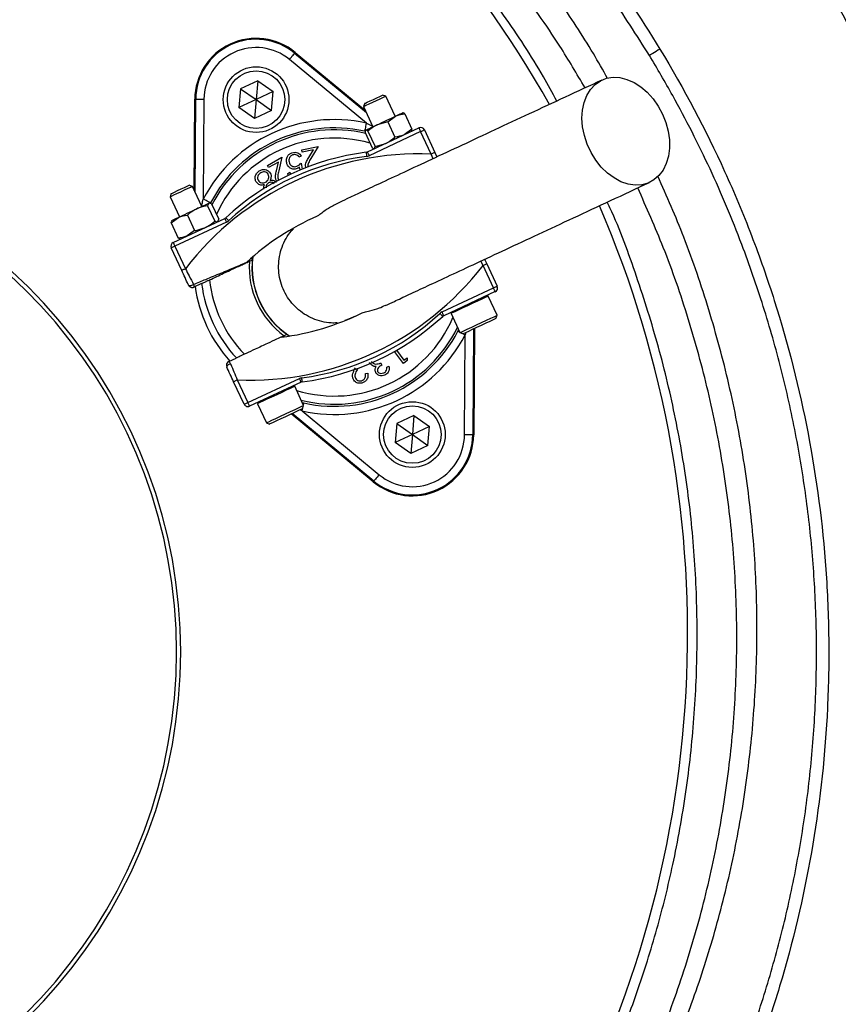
# Model space of a CAD drawing. Header units: millimetres. Extents: x 1308 to 2538, y 1294 to 2524.
# Tile 9 of 13: x 2008 to 2208, y 1823 to 2063. Entities that reach past the tile are written whole.
import ezdxf

# ---------------------------------------------------------------- set-up
doc = ezdxf.new("R2010")
doc.units = ezdxf.units.MM

msp = doc.modelspace()

# ---------------------------------------------------------------- linework, layer by layer
at = {"color": 7, "linetype": 'Continuous', "lineweight": 25}
for p, q in [((2092.79, 2037.73), (2074.05, 2053.25)), ((2075.33, 2054.79), (2075.47, 2054.96)), ((2075.33, 2054.79), (2092.79, 2040.32)), ((2075.47, 2054.96), (2092.57, 2040.8)), ((2066.35, 2048.06), (2062.17, 2046.11)), ((2066.35, 2048.06), (2065.95, 2043.46)), ((2066.35, 2048.06), (2070.14, 2045.41)), ((2062.17, 2046.11), (2061.77, 2041.51)), ((2062.17, 2046.11), (2065.95, 2043.46)), ((2050.88, 2021.36), (2051.02, 2043.56)), ((2051.25, 2043.56), (2051.02, 2043.56)), ((2051.1, 2020.88), (2051.25, 2043.56)), ((2053.25, 2043.54), (2053.09, 2019.22)), ((2065.95, 2043.46), (2061.77, 2041.51)), ((2065.95, 2043.46), (2065.55, 2038.86)), ((2070.14, 2045.41), (2065.95, 2043.46)), ((2065.95, 2043.46), (2069.73, 2040.81)), ((2069.73, 2040.81), (2070.14, 2045.41)), ((2097.56, 2044.29), (2096.75, 2044.58)), ((2096.75, 2044.58), (2096.75, 2044.58)), ((2099.84, 2039.4), (2097.56, 2044.29)), ((2065.55, 2038.86), (2061.77, 2041.51)), ((2092.42, 2042.57), (2092.13, 2041.75)), ((2092.13, 2041.75), (2094.4, 2036.87)), ((2069.73, 2040.81), (2065.55, 2038.86)), ((2098.02, 2038.06), (2099.9, 2039.43)), ((2101.71, 2040.25), (2101.65, 2040.25)), ((2102.16, 2039.99), (2103.89, 2036.27)), ((2092.59, 2036.02), (2092.54, 2035.96)), ((2093.03, 2030.71), (2105.58, 2036.56)), ((2098.02, 2038.06), (2095.41, 2037.34)), ((2098.02, 2038.06), (2099.76, 2034.34)), ((2103.89, 2036.27), (2102.01, 2034.9)), ((2106.91, 2036.08), (2109.47, 2030.6)), ((2092.47, 2035.47), (2094.2, 2031.75)), ((2093.18, 2035.8), (2094.91, 2032.08)), ((2106, 2035.66), (2093.46, 2029.81)), ((2103.77, 2035.72), (2103.8, 2035.76)), ((2108.56, 2030.17), (2106, 2035.66)), ((2077.08, 2031.21), (2081.04, 2032.02)), ((2081.04, 2032.02), (2079.31, 2029.15)), ((2094.62, 2031.5), (2094.7, 2031.49)), ((2094.91, 2032.08), (2097.52, 2032.81)), ((2068.7, 2027.4), (2072.23, 2029.41)), ((2072.23, 2029.41), (2071.46, 2026.13)), ((2076.96, 2029.67), (2076.38, 2029.45)), ((2077.19, 2030.65), (2077.08, 2031.21)), ((2079.89, 2031.2), (2077.19, 2030.65)), ((2078.76, 2029.33), (2079.89, 2031.2)), ((2109.47, 2030.6), (2109.97, 2029.51)), ((2068.98, 2026.9), (2068.7, 2027.4)), ((2071.39, 2028.26), (2068.98, 2026.9)), ((2070.88, 2026.13), (2071.39, 2028.26)), ((2076.65, 2026.33), (2076.53, 2027.02)), ((2076.93, 2027.99), (2077.18, 2026.55)), ((2073.64, 2025.48), (2074.13, 2025.76)), ((2073.79, 2025.04), (2073.64, 2025.48)), ((2074.13, 2025.76), (2074.3, 2025.25)), ((2050.44, 2022.31), (2049.62, 2022.61)), ((2052.71, 2017.43), (2050.44, 2022.31)), ((2045.3, 2020.59), (2045, 2019.77)), ((2045, 2019.77), (2047.28, 2014.89)), ((2054.15, 2017.61), (2055.88, 2013.88)), ((2055.12, 2018.06), (2054.45, 2018.24)), ((2054.67, 2018.26), (2054.53, 2018.27)), ((2055.12, 2018.06), (2056.86, 2014.34)), ((2045.24, 2013.45), (2047.04, 2014.78)), ((2045.76, 2008.67), (2058.31, 2014.52)), ((2049.21, 2015.3), (2050.94, 2011.58)), ((2045.24, 2013.45), (2045.44, 2013.88)), ((2045.24, 2013.45), (2046.98, 2009.73)), ((2045.46, 2014.05), (2045.38, 2013.93)), ((2058.73, 2013.61), (2046.19, 2007.76)), ((2055.88, 2013.88), (2056.56, 2013.71)), ((2056.64, 2013.74), (2056.72, 2013.86)), ((2056.67, 2013.89), (2056.86, 2014.34)), ((2047.44, 2009.59), (2046.98, 2009.73)), ((2050.94, 2011.58), (2049.15, 2010.25)), ((2047.84, 2001.86), (2045.28, 2007.34)), ((2046.19, 2007.76), (2048.74, 2002.28)), ((2047.44, 2009.53), (2047.58, 2009.52)), ((2065.01, 2004.4), (2065.08, 2005.11)), ((2123.75, 1997.59), (2121.2, 2003.08)), ((2121.59, 2004.59), (2122.1, 2003.5)), ((2122.1, 2003.5), (2124.66, 1998.02)), ((2052.68, 1998.66), (2050.83, 1997.8)), ((2111.21, 1991.74), (2123.75, 1997.59)), ((2124.17, 1996.69), (2111.63, 1990.84)), ((2124.64, 1990.95), (2122.47, 1995.61)), ((2113.4, 1991.39), (2115.58, 1986.72)), ((2124.35, 1990.15), (2124.64, 1990.95)), ((2124.64, 1990.95), (2124.64, 1990.95)), ((2074.05, 1985.88), (2073.46, 1986.28)), ((2115.07, 1987.06), (2115.25, 1987.42)), ((2115.58, 1986.72), (2116.38, 1986.43)), ((2116.69, 1961.81), (2116.85, 1986.14)), ((2118.86, 1987.59), (2118.69, 1961.8)), ((2119.08, 1987.69), (2118.92, 1961.8)), ((2101.82, 1979.21), (2099.65, 1982.13)), ((2100.17, 1982.43), (2101.95, 1980.03)), ((2059.29, 1979.67), (2061.13, 1980.53)), ((2096.26, 1979.35), (2096.52, 1978.8)), ((2097.78, 1978.28), (2098.27, 1978.51)), ((2102.76, 1979.91), (2101.82, 1979.21)), ((2101.95, 1980.03), (2102.7, 1980.59)), ((2102.7, 1980.59), (2102.76, 1979.91)), ((2090.72, 1978.02), (2090.68, 1977.95)), ((2092.59, 1976.72), (2093.14, 1976.86)), ((2063.03, 1969.28), (2060.47, 1974.76)), ((2061.38, 1975.18), (2063.94, 1969.7)), ((2063.94, 1969.7), (2076.48, 1975.55)), ((2076.9, 1974.64), (2064.36, 1968.79)), ((2077.52, 1968.97), (2075.34, 1973.64)), ((2066.28, 1969.41), (2068.45, 1964.74)), ((2077.18, 1969.69), (2077.59, 1969.58)), ((2077.23, 1968.17), (2077.52, 1968.97)), ((2094.46, 1950.4), (2074.52, 1966.91)), ((2094.61, 1950.57), (2074.75, 1967.02)), ((2077.15, 1967.63), (2095.88, 1952.11)), ((2104.39, 1966.5), (2100.2, 1964.54)), ((2104.39, 1966.5), (2103.99, 1961.89)), ((2104.39, 1966.5), (2108.17, 1963.85)), ((2068.45, 1964.74), (2069.25, 1964.45)), ((2100.2, 1964.54), (2099.8, 1959.94)), ((2100.2, 1964.54), (2103.99, 1961.89)), ((2103.99, 1961.89), (2099.8, 1959.94)), ((2103.99, 1961.89), (2103.58, 1957.29)), ((2108.17, 1963.85), (2103.99, 1961.89)), ((2103.99, 1961.89), (2107.77, 1959.25)), ((2107.77, 1959.25), (2108.17, 1963.85)), ((2118.69, 1961.8), (2118.92, 1961.8)), ((2103.58, 1957.29), (2099.8, 1959.94)), ((2107.77, 1959.25), (2103.58, 1957.29)), ((2094.61, 1950.57), (2094.46, 1950.4))]:
    msp.add_line(p, q, dxfattribs=at)
at = {"color": 1, "linetype": 'Continuous', "lineweight": 25}
for p, q in [((2092.79, 2037.73), (2094.45, 2036.89)), ((2109.02, 2029.07), (2108.56, 2030.17)), ((2121.2, 2003.08), (2120.64, 2004.14)), ((2116.99, 1986.72), (2116.85, 1986.14)), ((2077.15, 1967.63), (2076.62, 1967.89))]:
    msp.add_line(p, q, dxfattribs=at)
at = {"color": 7, "linetype": 'Continuous', "lineweight": 25, "flags": 128}
for points in [[(2164.26, 2055.77), (2163.79, 2055.48), (2163.33, 2055.2), (2162.9, 2054.94), (2162.52, 2054.71), (2162.2, 2054.52), (2161.95, 2054.37), (2161.79, 2054.27), (2161.71, 2054.22)], [(2074.05, 2053.25), (2074.3, 2053.54), (2074.54, 2053.83), (2074.76, 2054.09), (2074.95, 2054.33), (2075.11, 2054.52), (2075.23, 2054.66), (2075.3, 2054.75), (2075.33, 2054.79)], [(2164.89, 2039.95), (2165.7, 2037.89), (2166.27, 2035.78), (2166.56, 2033.68), (2166.58, 2031.62), (2166.33, 2029.68), (2165.81, 2027.89), (2165.03, 2026.3), (2164.01, 2024.96), (2162.79, 2023.91), (2161.39, 2023.15), (2159.84, 2022.73), (2158.2, 2022.64), (2156.5, 2022.89), (2154.78, 2023.48), (2153.1, 2024.39), (2151.48, 2025.59), (2149.99, 2027.05), (2148.64, 2028.74), (2147.49, 2030.61), (2146.55, 2032.62), (2145.86, 2034.7), (2145.43, 2036.82), (2145.27, 2038.91), (2145.39, 2040.91), (2145.78, 2042.79), (2146.43, 2044.48), (2147.33, 2045.95), (2148.46, 2047.15), (2149.77, 2048.06), (2151.25, 2048.65), (2152.85, 2048.9), (2154.53, 2048.82), (2156.24, 2048.4), (2157.95, 2047.65), (2159.6, 2046.59), (2161.16, 2045.26), (2162.59, 2043.68), (2163.84, 2041.89), (2164.89, 2039.95)], [(2051.25, 2043.56), (2051.29, 2043.56), (2051.41, 2043.56), (2051.6, 2043.55), (2051.85, 2043.55), (2052.15, 2043.55), (2052.49, 2043.55), (2052.86, 2043.55), (2053.25, 2043.54)], [(2097.56, 2044.29), (2097.56, 2044.29), (2097.36, 2044.19), (2096.86, 2043.96), (2096.11, 2043.61), (2095.21, 2043.19), (2094.27, 2042.75), (2093.39, 2042.34), (2092.7, 2042.02), (2092.26, 2041.81), (2092.13, 2041.75)], [(2092.42, 2042.57), (2092.56, 2042.63), (2093, 2042.83), (2093.68, 2043.15), (2094.5, 2043.53), (2095.33, 2043.92), (2096.05, 2044.26), (2096.55, 2044.49), (2096.75, 2044.58)], [(2095.41, 2037.34), (2095.97, 2037.6), (2096.55, 2037.87), (2097.15, 2038.15), (2097.74, 2038.42), (2098.32, 2038.69), (2098.88, 2038.96), (2099.41, 2039.2), (2099.9, 2039.43)], [(2099.9, 2039.43), (2100.34, 2039.64), (2100.73, 2039.82), (2101.06, 2039.97), (2101.32, 2040.09), (2101.51, 2040.18), (2101.62, 2040.23), (2101.65, 2040.25)], [(2092.79, 2037.73), (2092.7, 2037.35), (2092.62, 2036.99), (2092.55, 2036.66), (2092.48, 2036.36), (2092.43, 2036.12), (2092.39, 2035.94), (2092.36, 2035.82), (2092.35, 2035.78)], [(2092.59, 2036.02), (2092.59, 2036.02), (2092.63, 2036.04)], [(2092.63, 2036.04), (2092.75, 2036.1), (2092.95, 2036.19), (2093.21, 2036.31), (2093.54, 2036.47), (2093.94, 2036.65), (2094.38, 2036.86), (2094.88, 2037.09), (2095.41, 2037.34)], [(2105.58, 2036.56), (2105.59, 2036.55), (2105.61, 2036.49), (2105.65, 2036.41), (2105.7, 2036.3), (2105.77, 2036.16), (2105.84, 2036), (2105.92, 2035.83), (2106, 2035.66)], [(2106.91, 2036.08), (2106.89, 2036.07), (2106.84, 2036.05), (2106.76, 2036.01), (2106.64, 2035.96), (2106.51, 2035.89), (2106.35, 2035.82), (2106.18, 2035.74), (2106, 2035.66)], [(2092.74, 2030.63), (2092.74, 2030.61), (2092.75, 2030.55), (2092.76, 2030.46), (2092.77, 2030.34), (2092.79, 2030.19), (2092.81, 2030.02), (2092.84, 2029.83), (2092.86, 2029.64)], [(2093.03, 2030.71), (2093.04, 2030.7), (2093.07, 2030.64), (2093.11, 2030.56), (2093.16, 2030.45), (2093.22, 2030.31), (2093.29, 2030.15), (2093.37, 2029.98), (2093.46, 2029.81)], [(2109.47, 2030.6), (2109.45, 2030.59), (2109.4, 2030.56), (2109.31, 2030.53), (2109.2, 2030.47), (2109.06, 2030.41), (2108.91, 2030.34), (2108.74, 2030.26), (2108.56, 2030.17)], [(2050.44, 2022.31), (2050.35, 2022.27), (2049.97, 2022.09), (2049.31, 2021.79), (2048.46, 2021.39), (2047.52, 2020.95), (2046.61, 2020.52), (2045.82, 2020.16), (2045.27, 2019.9), (2045.01, 2019.78), (2045, 2019.77)], [(2045.3, 2020.59), (2045.31, 2020.6), (2045.56, 2020.71), (2046.09, 2020.96), (2046.84, 2021.31), (2047.68, 2021.7), (2048.49, 2022.08), (2049.14, 2022.38), (2049.53, 2022.56), (2049.62, 2022.61)], [(2047.04, 2014.78), (2047.51, 2015), (2048.03, 2015.24), (2048.58, 2015.5), (2049.15, 2015.77), (2049.74, 2016.04), (2050.33, 2016.32), (2050.92, 2016.59), (2051.49, 2016.86)], [(2051.49, 2016.86), (2052.04, 2017.11), (2052.55, 2017.35), (2053.01, 2017.57), (2053.43, 2017.76), (2053.78, 2017.93), (2054.08, 2018.06), (2054.3, 2018.17), (2054.45, 2018.24)], [(2054.87, 2018.3), (2054.83, 2018.32), (2054.72, 2018.37), (2054.56, 2018.46), (2054.34, 2018.58), (2054.07, 2018.71), (2053.76, 2018.87), (2053.43, 2019.04), (2053.09, 2019.22)], [(2054.45, 2018.24), (2054.52, 2018.27), (2054.53, 2018.27)], [(2045.46, 2014.05), (2045.48, 2014.05), (2045.56, 2014.09), (2045.72, 2014.17), (2045.95, 2014.27), (2046.25, 2014.41), (2046.61, 2014.58), (2047.04, 2014.78)], [(2058.31, 2014.52), (2058.32, 2014.5), (2058.34, 2014.45), (2058.38, 2014.37), (2058.43, 2014.26), (2058.5, 2014.12), (2058.57, 2013.96), (2058.65, 2013.79), (2058.73, 2013.61)], [(2058.57, 2014.69), (2058.58, 2014.68), (2058.62, 2014.64), (2058.68, 2014.57), (2058.76, 2014.48), (2058.87, 2014.37), (2058.99, 2014.24), (2059.11, 2014.1), (2059.25, 2013.96)], [(2046.19, 2007.76), (2046.01, 2007.68), (2045.84, 2007.6), (2045.68, 2007.53), (2045.55, 2007.47), (2045.43, 2007.41), (2045.35, 2007.37), (2045.3, 2007.35), (2045.28, 2007.34)], [(2045.76, 2008.67), (2045.77, 2008.65), (2045.8, 2008.6), (2045.83, 2008.52), (2045.89, 2008.41), (2045.95, 2008.27), (2046.02, 2008.11), (2046.1, 2007.94), (2046.19, 2007.76)], [(2064.32, 2004.08), (2064.92, 2004.36), (2065.01, 2004.4)], [(2121.2, 2003.08), (2121.37, 2003.16), (2121.54, 2003.24), (2121.7, 2003.31), (2121.84, 2003.37), (2121.95, 2003.43), (2122.03, 2003.47), (2122.08, 2003.49), (2122.1, 2003.5)], [(2048.74, 2002.28), (2048.57, 2002.2), (2048.4, 2002.12), (2048.24, 2002.05), (2048.1, 2001.98), (2047.99, 2001.93), (2047.91, 2001.89), (2047.85, 2001.87), (2047.84, 2001.86)], [(2049.51, 1998.28), (2049.56, 1998.22), (2049.65, 1998.19), (2049.79, 1998.18), (2049.95, 1998.19), (2050.13, 1998.23), (2050.33, 1998.29), (2050.53, 1998.38), (2050.72, 1998.47)], [(2123.75, 1997.59), (2123.93, 1997.67), (2124.1, 1997.75), (2124.26, 1997.83), (2124.39, 1997.89), (2124.51, 1997.94), (2124.59, 1997.98), (2124.64, 1998.01), (2124.66, 1998.02)], [(2124.17, 1996.69), (2124.17, 1996.7), (2124.14, 1996.76), (2124.1, 1996.84), (2124.05, 1996.95), (2123.99, 1997.09), (2123.91, 1997.25), (2123.83, 1997.42), (2123.75, 1997.59)], [(2111.37, 1990.66), (2111.36, 1990.68), (2111.32, 1990.72), (2111.26, 1990.79), (2111.17, 1990.88), (2111.07, 1990.99), (2110.95, 1991.12), (2110.83, 1991.25), (2110.69, 1991.4)], [(2111.63, 1990.84), (2111.62, 1990.85), (2111.6, 1990.9), (2111.56, 1990.99), (2111.51, 1991.1), (2111.44, 1991.24), (2111.37, 1991.4), (2111.29, 1991.57), (2111.21, 1991.74)], [(2115.58, 1986.72), (2115.6, 1986.73), (2115.89, 1986.86), (2116.49, 1987.14), (2117.36, 1987.55), (2118.43, 1988.05), (2119.62, 1988.61), (2120.86, 1989.18), (2122.04, 1989.73), (2123.07, 1990.21), (2123.89, 1990.59), (2124.42, 1990.84), (2124.64, 1990.95)], [(2124.35, 1990.15), (2124.35, 1990.15), (2124.15, 1990.05), (2123.63, 1989.81), (2122.86, 1989.45), (2121.88, 1988.99), (2120.78, 1988.48), (2119.64, 1987.95), (2118.57, 1987.45), (2117.64, 1987.02), (2116.93, 1986.69), (2116.5, 1986.49), (2116.38, 1986.43)], [(2073.46, 1986.28), (2073.37, 1986.24), (2072.77, 1985.96)], [(2059.74, 1979.15), (2059.54, 1979.06), (2059.34, 1978.96), (2059.17, 1978.85), (2059.02, 1978.73), (2058.9, 1978.62), (2058.83, 1978.51), (2058.79, 1978.42), (2058.8, 1978.34)], [(2060.47, 1974.76), (2060.49, 1974.77), (2060.54, 1974.79), (2060.63, 1974.83), (2060.74, 1974.88), (2060.88, 1974.95), (2061.03, 1975.02), (2061.2, 1975.1), (2061.38, 1975.18)], [(2076.9, 1974.64), (2076.9, 1974.66), (2076.87, 1974.71), (2076.83, 1974.8), (2076.78, 1974.91), (2076.72, 1975.05), (2076.64, 1975.2), (2076.56, 1975.37), (2076.48, 1975.55)], [(2077.2, 1974.73), (2077.2, 1974.75), (2077.19, 1974.8), (2077.18, 1974.9), (2077.16, 1975.02), (2077.15, 1975.17), (2077.12, 1975.34), (2077.1, 1975.53), (2077.08, 1975.72)], [(2063.03, 1969.28), (2063.05, 1969.29), (2063.1, 1969.31), (2063.18, 1969.35), (2063.3, 1969.4), (2063.43, 1969.46), (2063.59, 1969.54), (2063.76, 1969.62), (2063.94, 1969.7)], [(2064.36, 1968.79), (2064.35, 1968.81), (2064.33, 1968.86), (2064.29, 1968.95), (2064.23, 1969.06), (2064.17, 1969.2), (2064.1, 1969.35), (2064.02, 1969.52), (2063.94, 1969.7)], [(2068.45, 1964.74), (2068.58, 1964.8), (2069.03, 1965.02), (2069.78, 1965.36), (2070.76, 1965.82), (2071.91, 1966.36), (2073.14, 1966.93), (2074.35, 1967.5), (2075.47, 1968.02), (2076.4, 1968.45), (2077.08, 1968.77), (2077.45, 1968.94), (2077.52, 1968.97)], [(2077.23, 1968.17), (2077.16, 1968.14), (2076.8, 1967.97), (2076.14, 1967.67), (2075.26, 1967.25), (2074.21, 1966.76), (2073.08, 1966.24), (2071.96, 1965.72), (2070.95, 1965.25), (2070.12, 1964.86), (2069.55, 1964.59), (2069.27, 1964.46), (2069.25, 1964.45)], [(2118.69, 1961.8), (2118.64, 1961.8), (2118.53, 1961.8), (2118.34, 1961.8), (2118.09, 1961.8), (2117.79, 1961.81), (2117.45, 1961.81), (2117.08, 1961.81), (2116.69, 1961.81)], [(2095.88, 1952.11), (2095.64, 1951.81), (2095.4, 1951.53), (2095.18, 1951.26), (2094.99, 1951.03), (2094.83, 1950.84), (2094.71, 1950.7), (2094.64, 1950.61), (2094.61, 1950.57)]]:
    msp.add_lwpolyline(points, dxfattribs=at)
at = {"color": 1, "linetype": 'Continuous', "lineweight": 25, "flags": 128}
for points in [[(2122.47, 1995.61), (2122.46, 1995.61), (2122.25, 1995.51), (2121.71, 1995.26), (2120.9, 1994.88), (2119.86, 1994.4), (2118.68, 1993.85), (2117.45, 1993.27), (2116.25, 1992.72), (2115.18, 1992.22), (2114.31, 1991.81), (2113.71, 1991.53), (2113.43, 1991.4), (2113.4, 1991.39)], [(2115.07, 1987.06), (2115.11, 1987.04), (2115.22, 1986.98), (2115.38, 1986.9), (2115.54, 1986.82)], [(2116.04, 1986.55), (2116.17, 1986.48), (2116.5, 1986.31), (2116.85, 1986.14)], [(2075.34, 1973.64), (2075.27, 1973.61), (2074.9, 1973.43), (2074.22, 1973.12), (2073.29, 1972.68), (2072.18, 1972.16), (2070.96, 1971.6), (2069.73, 1971.02), (2068.59, 1970.49), (2067.6, 1970.03), (2066.86, 1969.68), (2066.41, 1969.47), (2066.28, 1969.41)], [(2077.47, 1969.07), (2077.51, 1969.24), (2077.55, 1969.42), (2077.58, 1969.53), (2077.59, 1969.58)], [(2077.15, 1967.63), (2077.24, 1968), (2077.32, 1968.36), (2077.35, 1968.51)]]:
    msp.add_lwpolyline(points, dxfattribs=at)
at = {"color": 7, "linetype": 'Continuous', "lineweight": 25}
for centre, radius in [((1922.59, 1908.93), 615), ((1922.59, 1908.93), 595), ((1922.59, 1908.93), 593.6), ((1922.59, 1908.93), 590.07), ((1922.59, 1908.93), 579), ((1922.59, 1908.93), 576), ((1922.59, 1908.93), 565), ((1922.59, 1908.93), 337.5), ((1922.59, 1908.93), 330), ((1922.59, 1908.93), 329), ((1922.59, 1908.93), 327.5), ((1922.59, 1908.93), 325.5), ((2065.95, 2043.46), 8), ((2065.95, 2043.46), 7), ((2103.99, 1961.89), 8), ((2103.99, 1961.89), 7)]:
    msp.add_circle(centre, radius, dxfattribs=at)
for centre, radius, start, end in [((1908.01, 1913.53), 263, 29.3111, 54.3289), ((2065.95, 2043.46), 14.93, 50.3695, 179.6305), ((2065.95, 2043.46), 14.7, 50.3695, 179.6305), ((2065.95, 2043.46), 12.7, 50.3695, 179.6305), ((2084.97, 2002.68), 35.91, 77.427, 152.573), ((2084.97, 2002.68), 33.91, 77.427, 152.573), ((2106, 2035.66), 1, 25, 115), ((1922.59, 1908.93), 125, 279.2069, 80.7931), ((1922.59, 1908.93), 124, 279.2818, 80.7182), ((2105.54, 1958.57), 71.67, 87.5829, 142.4171), ((2100.47, 1969.45), 61.67, 97.1997, 132.8003), ((2100.47, 1969.45), 60.67, 97.1997, 132.8003), ((2092.61, 2031.62), 1, 277.1997, 295), ((2092.61, 2031.62), 2, 277.1997, 295), ((1908.01, 1913.53), 263, 277.6513, 23.3134), ((2057.89, 2015.43), 1, 295, 312.8003), ((2105.54, 1958.57), 61.67, 113.6355, 132.8003), ((2057.89, 2015.43), 2, 295, 312.8003), ((2046.19, 2007.76), 1, 115, 205), ((2084.97, 2002.68), 20, 172.9043, 237.0957), ((2064.4, 2046.79), 71.67, 267.5829, 322.4171), ((2084.97, 2002.68), 20.7, 176.1144, 233.8856), ((2050.41, 1998.7), 1, 205, 295), ((2049.99, 1998.01), 0.874, 346.0471, 32.3363), ((2084.97, 2002.68), 34.21, 187.9236, 222.0712), ((2084.97, 2002.68), 32.53, 187.0993, 222.9007), ((2084.97, 2002.68), 30.49, 185.8562, 224.1438), ((2123.75, 1997.59), 1, 295, 25), ((2122.24, 1995.51), 0.25, 25, 115), ((2064.4, 2046.79), 61.67, 277.1997, 296.3645), ((2069.47, 2035.91), 60.67, 277.1997, 312.8003), ((2069.47, 2035.91), 61.67, 277.1997, 312.8003), ((2112.05, 1989.93), 2, 115, 132.8003), ((2112.05, 1989.93), 1, 115, 132.8003), ((2113.63, 1991.49), 0.25, 115, 205), ((2084.97, 2002.68), 35.91, 257.427, 332.573), ((2084.97, 2002.68), 33.91, 257.427, 332.573), ((2059.71, 1978.76), 1, 115, 205), ((2058.9, 1978.88), 0.874, 17.664, 63.9537), ((2075.11, 1973.53), 0.25, 25, 115), ((2077.33, 1973.74), 2, 97.1997, 115), ((2077.33, 1973.74), 1, 97.1997, 115), ((2063.94, 1969.7), 1, 205, 295), ((2066.5, 1969.52), 0.25, 115, 205), ((2103.99, 1961.89), 14.93, 230.3695, 359.6305), ((2103.99, 1961.89), 14.7, 230.3695, 359.6305), ((2103.99, 1961.89), 12.7, 230.3695, 359.6305)]:
    msp.add_arc(centre, radius, start, end, dxfattribs=at)
at = {"color": 1, "linetype": 'Continuous', "lineweight": 25}
for radius, start, end in [(33.41, 76.8106, 152.962), (31.41, 73.8808, 155.8669), (20.03, 173.0133, 236.9867), (31.41, 253.0383, 336.9617), (33.41, 256.0524, 333.9476)]:
    msp.add_arc((2084.97, 2002.68), radius, start, end, dxfattribs=at)
at = {"color": 7, "linetype": 'Continuous', "lineweight": 25}
for points, knots in [([(2151.53, 2048.6), (2150.39, 2050.64), (2146.68, 2057.23), (2139.6, 2067.91), (2130.32, 2080.58), (2120.26, 2092.65), (2109.57, 2104.01), (2098.24, 2114.58), (2086.32, 2124.37), (2073.77, 2133.45), (2060.66, 2141.76), (2047.09, 2149.28), (2032.7, 2156.12), (2017.54, 2162.27), (2001.64, 2167.75), (1985.43, 2172.33), (1968.98, 2175.96), (1957.2, 2177.84), (1950.94, 2178.59), (1950.24, 2178.67)], [0, 0, 0, 0, 0.028623, 0.092527, 0.156406, 0.22016, 0.28371, 0.345658, 0.407843, 0.470155, 0.532472, 0.594671, 0.656629, 0.723531, 0.790613, 0.857736, 0.92478, 0.991649, 1, 1, 1, 1]), ([(1989.61, 2177.43), (1994.13, 2176.55), (1998.62, 2175.56), (2007.52, 2173.34), (2011.95, 2172.11), (2020.72, 2169.43), (2025.08, 2167.97), (2033.73, 2164.83), (2038, 2163.15), (2050.62, 2157.79), (2058.79, 2153.81), (2074.68, 2145.03), (2082.39, 2140.23), (2093.6, 2132.42), (2097.28, 2129.71), (2102.71, 2125.49), (2104.5, 2124.06), (2108.06, 2121.14), (2109.82, 2119.66), (2118.48, 2112.16), (2125.05, 2105.84), (2137.48, 2092.6), (2143.33, 2085.67), (2154.34, 2071.19), (2159.48, 2063.64), (2164.26, 2055.77)], [0, 0, 0, 0, 0.0625, 0.0625, 0.125, 0.125, 0.1875, 0.1875, 0.25, 0.25, 0.375, 0.375, 0.5, 0.5, 0.5625, 0.5625, 0.59375, 0.59375, 0.625, 0.625, 0.75, 0.75, 0.875, 0.875, 1, 1, 1, 1]), ([(2146.03, 2046.32), (2144.02, 2049.74), (2138.88, 2058.46), (2129.39, 2071.74), (2117.75, 2086.18), (2105.09, 2099.8), (2091.52, 2112.57), (2077.07, 2124.41), (2061.84, 2135.3), (2045.88, 2145.15), (2029.26, 2153.96), (2012.06, 2161.63), (1994.39, 2168.25), (1982.27, 2171.67), (1976.21, 2173.38)], [0, 0, 0, 0, 0.055365, 0.14124, 0.227117, 0.312992, 0.398869, 0.484744, 0.570621, 0.656496, 0.742373, 0.828248, 0.914123, 1, 1, 1, 1]), ([(2161.71, 2054.22), (2158.58, 2059.14), (2152.32, 2069.01), (2141.67, 2082.97), (2130.17, 2096.26), (2117.81, 2108.72), (2104.67, 2120.31), (2090.75, 2130.96), (2076.12, 2140.66), (2060.86, 2149.38), (2045.08, 2157.05), (2032.38, 2162.19), (2021.22, 2166.13), (2011.66, 2169.12), (2000.3, 2172.15), (1992.71, 2173.73), (1989.04, 2174.49)], [0, 0, 0, 0, 0.0807627, 0.1618014, 0.2429328, 0.3239696, 0.4047308, 0.4854942, 0.5665335, 0.6476663, 0.7287054, 0.8094686, 0.8371763, 0.8926616, 0.948147, 1, 1, 1, 1]), ([(2139.16, 2043.12), (2138.09, 2045.09), (2134.18, 2052.31), (2126.32, 2064.17), (2115.67, 2078.61), (2104.04, 2092.26), (2091.32, 2105.27), (2077.58, 2117.61), (2067.57, 2125.1), (2062.57, 2128.84)], [0, 0, 0, 0, 0.057973, 0.212702, 0.367609, 0.522336, 0.676537, 0.838269, 1, 1, 1, 1]), ([(2164.26, 2055.77), (2170.12, 2046.13), (2175.37, 2036.2), (2182.34, 2020.85), (2184.51, 2015.67), (2187.55, 2007.77), (2188.52, 2005.13), (2190.38, 1999.83), (2191.26, 1997.17), (2195.5, 1983.84), (2198.23, 1973.04), (2202.41, 1951.21), (2203.86, 1940.16), (2204.86, 1926.19), (2205.02, 1923.39), (2205.25, 1917.77), (2205.32, 1914.95), (2205.42, 1906.51), (2205.31, 1900.91), (2204.51, 1884.17), (2203.31, 1873.11), (2199.64, 1851.18), (2197.15, 1840.3), (2193.21, 1826.83), (2192.38, 1824.14), (2190.64, 1818.78), (2189.73, 1816.12), (2186.9, 1808.19), (2184.86, 1802.99), (2178.29, 1787.6), (2173.33, 1777.65), (2162.26, 1758.34), (2156.14, 1749), (2147.74, 1737.7), (2146.03, 1735.46), (2142.54, 1731.05), (2140.76, 1728.87), (2135.34, 1722.42), (2131.6, 1718.23), (2123.89, 1710.09), (2119.91, 1706.13), (2113.76, 1700.37), (2111.68, 1698.47), (2107.46, 1694.75), (2105.31, 1692.91), (2094.5, 1683.93), (2085.51, 1677.31), (2066.83, 1665.22), (2057.16, 1659.73), (2042.14, 1652.34), (2037.04, 1650.02), (2029.27, 1646.75), (2026.66, 1645.7), (2021.39, 1643.68), (2016.11, 1641.73), (2010.76, 1639.94), (2005.39, 1638.24), (2002.69, 1637.42), (1994.56, 1635.1), (1989.1, 1633.72), (1983.59, 1632.5)], [0, 0, 0, 0, 0.0625, 0.0625, 0.09375, 0.09375, 0.109375, 0.109375, 0.125, 0.125, 0.1875, 0.1875, 0.25, 0.25, 0.265625, 0.265625, 0.28125, 0.28125, 0.3125, 0.3125, 0.375, 0.375, 0.4375, 0.4375, 0.453125, 0.453125, 0.46875, 0.46875, 0.5, 0.5, 0.5625, 0.5625, 0.625, 0.625, 0.640625, 0.640625, 0.65625, 0.65625, 0.6875, 0.6875, 0.71875, 0.71875, 0.734375, 0.734375, 0.75, 0.75, 0.8125, 0.8125, 0.875, 0.875, 0.90625, 0.90625, 0.921875, 0.921875, 0.9375, 0.953125, 0.953125, 0.96875, 0.96875, 1, 1, 1, 1]), ([(2049.23, 1659.29), (2050.48, 1659.9), (2056.38, 1662.77), (2066.65, 1668.73), (2079.97, 1677.2), (2092.87, 1686.55), (2104.88, 1696.32), (2116, 1706.42), (2126.29, 1716.8), (2136.06, 1727.74), (2145.45, 1739.43), (2154.35, 1751.83), (2162.7, 1764.94), (2170.39, 1778.63), (2177.36, 1792.86), (2183.56, 1807.6), (2188.87, 1822.53), (2193.28, 1837.59), (2196.82, 1852.72), (2199.55, 1868.18), (2201.41, 1883.91), (2202.38, 1899.88), (2202.45, 1915.72), (2201.62, 1931.39), (2199.95, 1946.83), (2197.39, 1962.3), (2193.94, 1977.75), (2189.57, 1993.12), (2184.99, 2006.34), (2180.54, 2017.46), (2176.5, 2026.61), (2172.12, 2035.61), (2167.24, 2044.86), (2163.62, 2050.98), (2161.71, 2054.22)], [0, 0, 0, 0, 0.009081, 0.042659, 0.077208, 0.111785, 0.146335, 0.17791, 0.209485, 0.241408, 0.27333, 0.307026, 0.340748, 0.374444, 0.409119, 0.443823, 0.478498, 0.512194, 0.545916, 0.579611, 0.614288, 0.648992, 0.683669, 0.717337, 0.751031, 0.784699, 0.819347, 0.854024, 0.888673, 0.910324, 0.931976, 0.953739, 0.975501, 1, 1, 1, 1]), ([(2150.13, 2048.23), (2147.14, 2046.84), (2141.2, 2044.07), (2132.46, 2040), (2124.05, 2036.08), (2116.06, 2032.35), (2108.6, 2028.87), (2101.82, 2025.71), (2096.09, 2023.04), (2091.46, 2020.88), (2088.09, 2019.3), (2086.56, 2018.59), (2085.89, 2018.28)], [0, 0, 0, 0, 0.113512, 0.225199, 0.335105, 0.443266, 0.54959, 0.654174, 0.757143, 0.845618, 0.932497, 1, 1, 1, 1]), ([(2099.9, 2039.43), (2099.95, 2039.45), (2100.65, 2039.77), (2101.43, 2039.89), (2102.16, 2039.99)], [0, 0, 0, 0, 0.070178, 1, 1, 1, 1]), ([(2102.16, 2039.99), (2101.99, 2040.12), (2101.81, 2040.26), (2101.71, 2040.24), (2101.71, 2040.24)], [0, 0, 0, 0, 0.986785, 1, 1, 1, 1]), ([(2092.63, 2036.04), (2092.56, 2035.95), (2092.47, 2035.83), (2092.47, 2035.54), (2092.47, 2035.47)], [0, 0, 0, 0, 0.77308, 1, 1, 1, 1]), ([(2093.18, 2035.8), (2093.01, 2035.93), (2092.79, 2036.09), (2092.66, 2036.05), (2092.63, 2036.04)], [0, 0, 0, 0, 0.7556827, 1, 1, 1, 1]), ([(2095.41, 2037.34), (2095.35, 2037.31), (2094.54, 2036.92), (2093.83, 2036.34), (2093.18, 2035.8)], [0, 0, 0, 0, 0.070225, 1, 1, 1, 1]), ([(2103.8, 2035.76), (2103.8, 2035.76), (2103.88, 2035.83), (2103.88, 2036.05), (2103.89, 2036.27)], [0, 0, 0, 0, 0.013215, 1, 1, 1, 1]), ([(2097.52, 2032.81), (2097.58, 2032.83), (2098.4, 2033.22), (2099.1, 2033.8), (2099.76, 2034.34)], [0, 0, 0, 0, 0.070196, 1, 1, 1, 1]), ([(2102.01, 2034.9), (2101.96, 2034.88), (2101.26, 2034.56), (2100.48, 2034.45), (2099.76, 2034.34)], [0, 0, 0, 0, 0.0702248, 1, 1, 1, 1]), ([(2094.2, 2031.75), (2094.25, 2031.71), (2094.43, 2031.56), (2094.54, 2031.56), (2094.63, 2031.55)], [0, 0, 0, 0, 0.296739, 1, 1, 1, 1]), ([(2094.75, 2031.51), (2094.77, 2031.53), (2094.88, 2031.61), (2094.9, 2031.88), (2094.91, 2032.08)], [0, 0, 0, 0, 0.244317, 1, 1, 1, 1]), ([(2073.47, 2027.83), (2073.39, 2028.13), (2073.24, 2028.74), (2073.5, 2029.6), (2074.02, 2030.22), (2074.47, 2030.43), (2074.69, 2030.53)], [0, 0, 0, 0, 0.27984, 0.5592691, 0.7794224, 1, 1, 1, 1]), ([(2074.85, 2029.99), (2074.65, 2029.89), (2074.26, 2029.67), (2073.98, 2029.1), (2073.9, 2028.53), (2074, 2028.19), (2074.05, 2028.02)], [0, 0, 0, 0, 0.2790078, 0.5588479, 0.7792716, 1, 1, 1, 1]), ([(2074.69, 2030.53), (2074.93, 2030.59), (2075.42, 2030.73), (2076.11, 2030.54), (2076.64, 2030.17), (2076.85, 2029.84), (2076.96, 2029.67)], [0, 0, 0, 0, 0.27982, 0.559317, 0.779551, 1, 1, 1, 1]), ([(2076.38, 2029.45), (2076.29, 2029.59), (2076.09, 2029.87), (2075.66, 2030.06), (2075.23, 2030.1), (2074.97, 2030.03), (2074.85, 2029.99)], [0, 0, 0, 0, 0.280078, 0.559228, 0.779649, 1, 1, 1, 1]), ([(2078.02, 2026.98), (2078, 2027.22), (2077.95, 2027.69), (2078.26, 2028.49), (2078.57, 2029.01), (2078.76, 2029.33)], [0, 0, 0, 0, 0.279319, 0.559188, 1, 1, 1, 1]), ([(2079.31, 2029.15), (2079.09, 2028.8), (2078.79, 2028.31), (2078.54, 2027.6), (2078.57, 2027.28), (2078.59, 2027.11)], [0, 0, 0, 0, 0.560641, 0.780419, 1, 1, 1, 1]), ([(2066.55, 2025.96), (2066.78, 2026.12), (2067.25, 2026.45), (2068.07, 2026.49), (2068.77, 2026.26), (2069.09, 2025.94), (2069.25, 2025.79)], [0, 0, 0, 0, 0.2806268, 0.5594032, 0.7798946, 1, 1, 1, 1]), ([(2075.91, 2026.66), (2075.63, 2026.59), (2075.08, 2026.45), (2074.3, 2026.73), (2073.75, 2027.22), (2073.56, 2027.63), (2073.47, 2027.83)], [0, 0, 0, 0, 0.2796655, 0.5590635, 0.7793037, 1, 1, 1, 1]), ([(2074.05, 2028.02), (2074.14, 2027.84), (2074.33, 2027.46), (2074.84, 2027.16), (2075.38, 2027.1), (2075.69, 2027.19), (2075.84, 2027.24)], [0, 0, 0, 0, 0.279875, 0.558967, 0.779184, 1, 1, 1, 1]), ([(2075.84, 2027.24), (2076.07, 2027.35), (2076.46, 2027.55), (2076.79, 2027.85), (2076.93, 2027.99)], [0, 0, 0, 0, 0.559302, 1, 1, 1, 1]), ([(2076.53, 2027.02), (2076.42, 2026.94), (2076.23, 2026.8), (2076.01, 2026.71), (2075.91, 2026.66)], [0, 0, 0, 0, 0.560071, 1, 1, 1, 1]), ([(2061.02, 1687.14), (2065.28, 1689.82), (2073.81, 1695.18), (2086.54, 1704.53), (2099.22, 1715.06), (2111.67, 1726.91), (2123.32, 1739.52), (2134.08, 1752.82), (2144.02, 1766.87), (2153.05, 1781.66), (2161.17, 1797.14), (2168.26, 1813.1), (2174.3, 1829.44), (2179.36, 1846.43), (2183.33, 1864.03), (2186.15, 1882.22), (2187.73, 1900.56), (2188.06, 1918.94), (2187.12, 1937.38), (2184.84, 1955.81), (2181.26, 1974.17), (2176.37, 1992.27), (2170.64, 2009.23), (2165.95, 2019.9), (2163.78, 2024.83)], [0, 0, 0, 0, 0.038473, 0.076945, 0.120869, 0.164933, 0.20905, 0.253124, 0.297055, 0.342211, 0.387503, 0.432846, 0.478147, 0.523311, 0.571153, 0.619154, 0.667207, 0.715204, 0.763043, 0.811658, 0.86044, 0.90928, 0.958066, 1, 1, 1, 1]), ([(2065.71, 2024.47), (2065.73, 2024.63), (2065.77, 2024.96), (2066.04, 2025.5), (2066.36, 2025.78), (2066.55, 2025.96)], [0, 0, 0, 0, 0.280074, 0.560208, 1, 1, 1, 1]), ([(2066.12, 2023.24), (2065.98, 2023.45), (2065.73, 2023.83), (2065.72, 2024.27), (2065.71, 2024.47)], [0, 0, 0, 0, 0.559347, 1, 1, 1, 1]), ([(2066.89, 2025.51), (2066.74, 2025.37), (2066.45, 2025.1), (2066.28, 2024.54), (2066.32, 2024.02), (2066.49, 2023.75), (2066.58, 2023.62)], [0, 0, 0, 0, 0.280357, 0.55959, 0.779862, 1, 1, 1, 1]), ([(2068.77, 2025.43), (2068.62, 2025.56), (2068.33, 2025.83), (2067.76, 2025.91), (2067.27, 2025.77), (2067.02, 2025.6), (2066.89, 2025.51)], [0, 0, 0, 0, 0.279151, 0.558308, 0.778987, 1, 1, 1, 1]), ([(2068.46, 2023.48), (2068.6, 2023.63), (2068.9, 2023.91), (2069.05, 2024.48), (2069.02, 2025.02), (2068.85, 2025.29), (2068.77, 2025.43)], [0, 0, 0, 0, 0.279977, 0.55972, 0.779981, 1, 1, 1, 1]), ([(2069.25, 2025.79), (2069.36, 2025.62), (2069.57, 2025.29), (2069.65, 2024.56), (2069.46, 2024.09), (2069.34, 2023.8)], [0, 0, 0, 0, 0.28012, 0.560014, 1, 1, 1, 1]), ([(2070.91, 2023.66), (2070.81, 2023.88), (2070.62, 2024.32), (2070.67, 2025.18), (2070.8, 2025.77), (2070.88, 2026.13)], [0, 0, 0, 0, 0.279301, 0.559167, 1, 1, 1, 1]), ([(2071.46, 2026.13), (2071.36, 2025.73), (2071.22, 2025.17), (2071.21, 2024.41), (2071.34, 2024.11), (2071.41, 2023.96)], [0, 0, 0, 0, 0.560683, 0.780441, 1, 1, 1, 1]), ([(2067.97, 2022.72), (2067.58, 2022.66), (2067.04, 2022.59), (2066.42, 2022.91), (2066.22, 2023.13), (2066.12, 2023.24)], [0, 0, 0, 0, 0.558017, 0.778942, 1, 1, 1, 1]), ([(2066.58, 2023.62), (2066.72, 2023.48), (2067.01, 2023.22), (2067.57, 2023.14), (2068.07, 2023.23), (2068.33, 2023.4), (2068.46, 2023.48)], [0, 0, 0, 0, 0.278782, 0.558887, 0.779353, 1, 1, 1, 1]), ([(2067.86, 2021.64), (2067.84, 2021.77), (2067.76, 2022.13), (2067.89, 2022.49), (2067.97, 2022.72)], [0, 0, 0, 0, 0.360307, 1, 1, 1, 1]), ([(2068.8, 2023.07), (2068.69, 2022.95), (2068.46, 2022.73), (2068.34, 2022.3), (2068.38, 2022.05), (2068.4, 2021.94)], [0, 0, 0, 0, 0.377898, 0.755959, 1, 1, 1, 1]), ([(2070.35, 2022.97), (2070.23, 2023.08), (2069.99, 2023.29), (2069.53, 2023.34), (2069.11, 2023.28), (2068.9, 2023.14), (2068.8, 2023.07)], [0, 0, 0, 0, 0.278465, 0.558839, 0.779428, 1, 1, 1, 1]), ([(2069.34, 2023.8), (2069.66, 2023.83), (2070.23, 2023.88), (2070.64, 2023.51), (2070.83, 2023.34)], [0, 0, 0, 0, 0.559995, 1, 1, 1, 1]), ([(2086.07, 1707.71), (2090.76, 1711.79), (2100.15, 1719.94), (2113.11, 1733.31), (2125.17, 1747.42), (2136.2, 1762.3), (2146.16, 1777.87), (2155.01, 1794.05), (2162.71, 1810.78), (2169.22, 1827.96), (2174.52, 1845.54), (2178.57, 1863.41), (2181.36, 1881.52), (2182.88, 1899.76), (2183.12, 1918.06), (2182.08, 1936.34), (2179.76, 1954.5), (2176.19, 1972.47), (2171.33, 1990.16), (2165.64, 2006.73), (2161, 2017.14), (2158.86, 2021.96)], [0, 0, 0, 0, 0.053024, 0.106046, 0.15907, 0.212092, 0.265115, 0.318138, 0.371161, 0.424183, 0.477207, 0.530229, 0.583253, 0.636275, 0.689299, 0.742321, 0.795345, 0.848367, 0.901391, 0.954413, 1, 1, 1, 1]), ([(2097.48, 1993.34), (2098.15, 1993.65), (2099.68, 1994.37), (2103.09, 1995.96), (2107.65, 1998.08), (2113.18, 2000.66), (2119.59, 2003.65), (2126.8, 2007.01), (2134.74, 2010.71), (2143.28, 2014.7), (2152.35, 2018.93), (2158.58, 2021.83), (2161.75, 2023.31)], [0, 0, 0, 0, 0.067587, 0.154393, 0.245577, 0.341084, 0.440585, 0.544165, 0.65194, 0.763818, 0.879822, 1, 1, 1, 1]), ([(2040.94, 1677.7), (2042.12, 1678.78), (2044.5, 1680.95), (2050.47, 1685.67), (2058.63, 1692.04), (2068.93, 1700.15), (2079.68, 1709.19), (2090.62, 1719.4), (2101.7, 1730.82), (2112.15, 1742.83), (2121.91, 1755.39), (2130.97, 1768.57), (2139.26, 1782.39), (2146.76, 1796.8), (2153.4, 1811.65), (2159.14, 1826.88), (2163.95, 1842.4), (2167.93, 1858.75), (2170.94, 1875.94), (2172.83, 1893.94), (2173.52, 1912.04), (2172.99, 1930.13), (2171.24, 1948.07), (2168.25, 1965.79), (2164.1, 1983.27), (2158.68, 2000.4), (2154.43, 2012.17), (2151.67, 2018.05), (2151.46, 2018.51)], [0, 0, 0, 0, 0.012652, 0.025321, 0.058969, 0.09264, 0.126298, 0.167026, 0.207849, 0.248693, 0.289493, 0.330202, 0.371721, 0.413393, 0.455141, 0.496888, 0.538556, 0.580073, 0.626334, 0.672756, 0.719232, 0.765654, 0.811915, 0.857828, 0.903899, 0.950023, 0.996093, 1, 1, 1, 1]), ([(2051.49, 2016.86), (2050.87, 2016.51), (2050.06, 2016.05), (2049.37, 2015.44), (2049.21, 2015.3)], [0, 0, 0, 0, 0.773085, 1, 1, 1, 1]), ([(2054.15, 2017.61), (2053.46, 2017.48), (2052.54, 2017.32), (2051.7, 2016.95), (2051.49, 2016.86)], [0, 0, 0, 0, 0.755643, 1, 1, 1, 1]), ([(2054.45, 2018.24), (2054.44, 2018.23), (2054.27, 2018.15), (2054.21, 2017.87), (2054.15, 2017.61)], [0, 0, 0, 0, 0.070151, 1, 1, 1, 1]), ([(2085.9, 2018.28), (2085.08, 2017.85), (2083.56, 2017.06), (2082.03, 2015.92), (2081.15, 2015.26), (2080.91, 2015.12), (2080.81, 2015.07)], [0, 0, 0, 0, 0.355523, 0.659221, 0.862015, 1, 1, 1, 1]), ([(2047.04, 2014.78), (2047.08, 2014.8), (2047.76, 2015.11), (2048.51, 2015.21), (2049.21, 2015.3)], [0, 0, 0, 0, 0.070218, 1, 1, 1, 1]), ([(2050.94, 2011.58), (2051.15, 2011.61), (2052.07, 2011.75), (2052.93, 2012.07), (2053.6, 2012.33)], [0, 0, 0, 0, 0.226913, 1, 1, 1, 1]), ([(2053.6, 2012.33), (2053.8, 2012.43), (2054.63, 2012.84), (2055.34, 2013.43), (2055.88, 2013.88)], [0, 0, 0, 0, 0.244355, 1, 1, 1, 1]), ([(2049.15, 2010.25), (2049.1, 2010.23), (2048.43, 2009.92), (2047.68, 2009.82), (2046.98, 2009.73)], [0, 0, 0, 0, 0.070171, 1, 1, 1, 1]), ([(2085.65, 1989.08), (2085.18, 1989.06), (2083.93, 1989.01), (2081.93, 1989.36), (2079.71, 1990.09), (2077.67, 1991.18), (2075.82, 1992.61), (2074.25, 1994.32), (2072.98, 1996.28), (2072.07, 1998.41), (2071.52, 2000.68), (2071.36, 2002.99), (2071.6, 2005.32), (2072.21, 2007.56), (2073.22, 2009.66), (2074.18, 2011.15), (2074.88, 2011.85), (2075.03, 2012)], [0, 0, 0, 0, 0.043363, 0.11647, 0.187497, 0.260585, 0.331573, 0.404621, 0.475573, 0.548584, 0.61952, 0.692512, 0.763456, 0.836456, 0.907431, 0.980462, 1, 1, 1, 1]), ([(2050.72, 1998.47), (2051.72, 1998.88), (2054, 1999.81), (2057.45, 2001.23), (2060.56, 2002.53), (2062.58, 2003.37), (2063.5, 2003.76), (2063.6, 2003.8), (2063.64, 2003.82)], [0, 0, 0, 0, 0.188574, 0.431979, 0.681095, 0.843197, 0.930537, 1, 1, 1, 1]), ([(2054.63, 1999.57), (2054.78, 1999.63), (2056.08, 2000.24), (2058.53, 2001.38), (2061.01, 2002.54), (2062.58, 2003.27), (2063.47, 2003.69), (2064.07, 2003.96), (2064.28, 2004.07), (2064.31, 2004.08), (2064.32, 2004.08)], [0, 0, 0, 0, 0.030043, 0.270727, 0.511419, 0.629009, 0.750633, 0.858078, 0.969501, 1, 1, 1, 1]), ([(2049.51, 1998.28), (2049.48, 1998.33), (2048.95, 1999.47), (2048.38, 2000.69), (2047.84, 2001.86)], [0, 0, 0, 0, 0.044, 1, 1, 1, 1]), ([(2048.74, 2002.28), (2049.05, 2001.69), (2049.73, 2000.38), (2050.37, 1999.15), (2050.72, 1998.47)], [0, 0, 0, 0, 0.458119, 1, 1, 1, 1]), ([(2052.68, 1998.66), (2052.69, 1998.66), (2052.7, 1998.67), (2052.86, 1998.74), (2053.23, 1998.91), (2053.75, 1999.15), (2054.25, 1999.39), (2054.55, 1999.53), (2054.63, 1999.57)], [0, 0, 0, 0, 0.0764123, 0.2794672, 0.4823261, 0.6907759, 0.9096379, 1, 1, 1, 1]), ([(2091.79, 1991.53), (2091.95, 1991.59), (2092.31, 1991.71), (2093.8, 1992.05), (2095.64, 1992.52), (2096.96, 1993.15), (2097.46, 1993.39)], [0, 0, 0, 0, 0.190515, 0.439332, 0.789276, 1, 1, 1, 1]), ([(2089.87, 1990.63), (2089.76, 1990.58), (2088.89, 1990.17), (2088.23, 1989.91), (2087.66, 1989.67), (2087.57, 1989.64)], [0, 0, 0, 0, 0.108412, 0.870313, 1, 1, 1, 1]), ([(2072.77, 1985.96), (2072.77, 1985.96), (2072.75, 1985.95), (2072.38, 1985.77), (2070.95, 1985.11), (2068.71, 1984.06), (2066.09, 1982.84), (2064.11, 1981.92), (2063.22, 1981.51), (2063.09, 1981.44)], [0, 0, 0, 0, 0.00301, 0.191331, 0.379879, 0.586722, 0.815648, 0.971348, 1, 1, 1, 1]), ([(2063.09, 1981.44), (2062.97, 1981.39), (2062.63, 1981.23), (2062.08, 1980.97), (2061.55, 1980.73), (2061.26, 1980.59), (2061.15, 1980.54), (2061.14, 1980.53), (2061.14, 1980.53)], [0, 0, 0, 0, 0.11815, 0.351237, 0.579003, 0.795809, 0.923581, 1, 1, 1, 1]), ([(2059.74, 1979.15), (2059.76, 1979.09), (2060.03, 1978.44), (2060.57, 1977.13), (2061.11, 1975.84), (2061.38, 1975.18)], [0, 0, 0, 0, 0.04385, 0.514832, 1, 1, 1, 1]), ([(2094.36, 1978.63), (2094.18, 1978.75), (2093.86, 1978.96), (2093.67, 1979.3), (2093.59, 1979.45)], [0, 0, 0, 0, 0.559423, 1, 1, 1, 1]), ([(2094.05, 1979.72), (2094.11, 1979.63), (2094.21, 1979.45), (2094.54, 1979.19), (2095.26, 1978.95), (2095.86, 1979.19), (2096.26, 1979.35)], [0, 0, 0, 0, 0.125582, 0.25121, 0.500631, 1, 1, 1, 1]), ([(2095.17, 1978.45), (2095.01, 1978.45), (2094.73, 1978.47), (2094.48, 1978.58), (2094.36, 1978.63)], [0, 0, 0, 0, 0.559835, 1, 1, 1, 1]), ([(2096.52, 1978.8), (2096.23, 1978.62), (2095.79, 1978.37), (2095.49, 1977.84), (2095.46, 1977.5), (2095.52, 1977.34), (2095.54, 1977.26)], [0, 0, 0, 0, 0.499396, 0.749028, 0.874536, 1, 1, 1, 1]), ([(2098.27, 1978.51), (2098.31, 1978.27), (2098.38, 1977.79), (2098.18, 1977.14), (2097.8, 1976.64), (2097.47, 1976.45), (2097.3, 1976.36)], [0, 0, 0, 0, 0.280286, 0.559679, 0.779747, 1, 1, 1, 1]), ([(2060.47, 1974.76), (2060.19, 1975.36), (2059.62, 1976.58), (2059.08, 1977.75), (2058.8, 1978.34)], [0, 0, 0, 0, 0.492252, 1, 1, 1, 1]), ([(2089.47, 1975.73), (2089.44, 1975.97), (2089.37, 1976.44), (2089.66, 1977.25), (2089.95, 1977.78), (2090.12, 1978.11)], [0, 0, 0, 0, 0.279325, 0.559181, 1, 1, 1, 1]), ([(2090.68, 1977.95), (2090.47, 1977.59), (2090.19, 1977.09), (2089.96, 1976.37), (2090.01, 1976.04), (2090.03, 1975.88)], [0, 0, 0, 0, 0.560688, 0.780473, 1, 1, 1, 1]), ([(2091.58, 1974.99), (2091.78, 1975.06), (2092.17, 1975.2), (2092.52, 1975.7), (2092.64, 1976.23), (2092.6, 1976.56), (2092.59, 1976.72)], [0, 0, 0, 0, 0.279442, 0.558558, 0.779021, 1, 1, 1, 1]), ([(2093.14, 1976.86), (2093.18, 1976.56), (2093.25, 1975.97), (2092.89, 1975.19), (2092.35, 1974.65), (2091.9, 1974.5), (2091.68, 1974.43)], [0, 0, 0, 0, 0.2800373, 0.5595025, 0.77964, 1, 1, 1, 1]), ([(2095.06, 1977.03), (2095.01, 1977.16), (2094.91, 1977.42), (2094.91, 1977.93), (2095.07, 1978.25), (2095.17, 1978.45)], [0, 0, 0, 0, 0.280506, 0.560788, 1, 1, 1, 1]), ([(2097.3, 1976.36), (2097.07, 1976.28), (2096.61, 1976.12), (2095.92, 1976.23), (2095.36, 1976.54), (2095.16, 1976.87), (2095.06, 1977.03)], [0, 0, 0, 0, 0.280083, 0.559869, 0.780098, 1, 1, 1, 1]), ([(2095.54, 1977.26), (2095.64, 1977.13), (2095.83, 1976.87), (2096.41, 1976.71), (2096.8, 1976.84), (2097.04, 1976.91)], [0, 0, 0, 0, 0.278859, 0.560052, 1, 1, 1, 1]), ([(2097.04, 1976.91), (2097.17, 1976.99), (2097.44, 1977.14), (2097.77, 1977.63), (2097.78, 1978.03), (2097.78, 1978.28)], [0, 0, 0, 0, 0.280637, 0.560361, 1, 1, 1, 1]), ([(2091.68, 1974.43), (2091.41, 1974.39), (2090.88, 1974.31), (2090.17, 1974.64), (2089.67, 1975.13), (2089.54, 1975.53), (2089.47, 1975.73)], [0, 0, 0, 0, 0.279979, 0.559309, 0.779654, 1, 1, 1, 1]), ([(2090.03, 1975.88), (2090.1, 1975.71), (2090.23, 1975.36), (2090.68, 1975.05), (2091.14, 1974.92), (2091.43, 1974.96), (2091.58, 1974.99)], [0, 0, 0, 0, 0.279126, 0.559037, 0.779432, 1, 1, 1, 1])]:
    msp.add_open_spline(points, degree=3, knots=knots, dxfattribs=at)
at = {"color": 1, "linetype": 'Continuous', "lineweight": 25}
msp.add_open_spline([(2052.68, 2017.49), (2052.72, 2017.68), (2052.84, 2018.26), (2052.99, 2018.84), (2053.09, 2019.22)], degree=3, knots=[0, 0, 0, 0, 0.3264335, 1, 1, 1, 1], dxfattribs=at)

doc.saveas('drawing.dxf')
